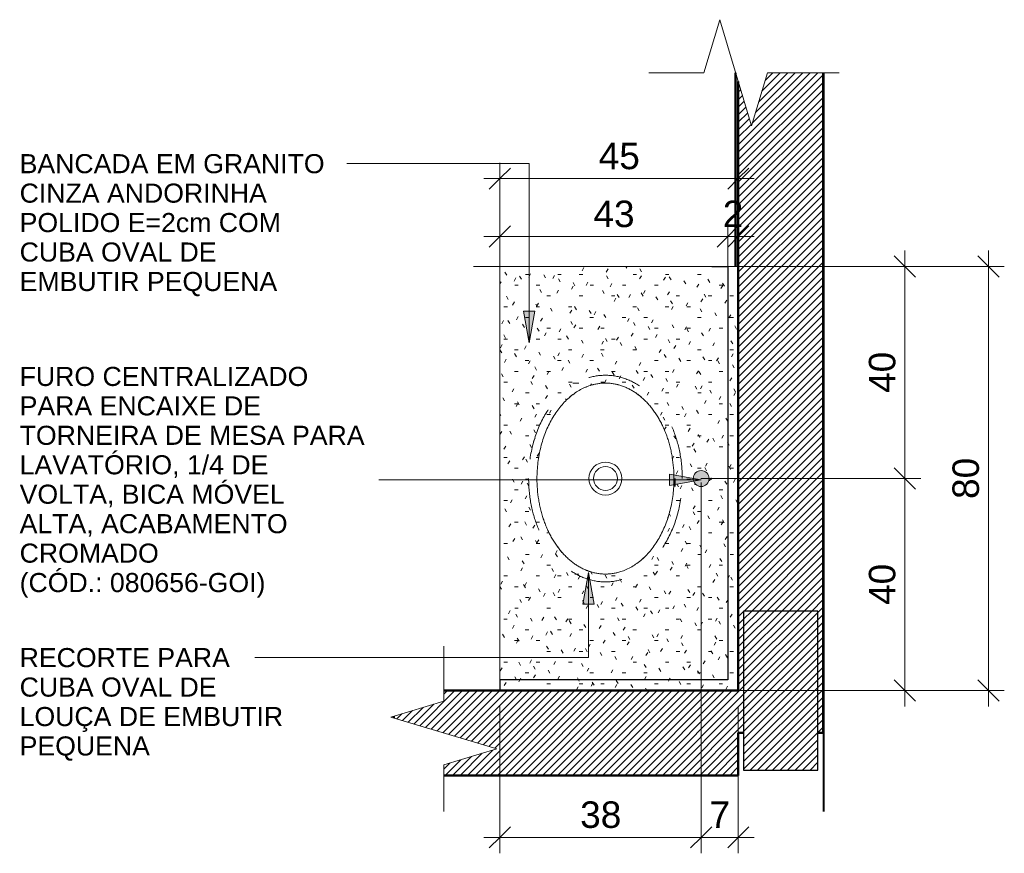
# Model space of a CAD drawing. Header units: metres. Extents: x 5.1 to 22.9, y -14.4 to 2.6.
# Tile 1 of 5: x 15.2 to 17.1, y -14.4 to -12.8. Entities that reach past the tile are written whole.
import ezdxf

# ---------------------------------------------------------------- set-up
doc = ezdxf.new("R2010")
doc.units = ezdxf.units.M
doc.linetypes.add('Projeção', pattern=[0.003969, 0.002381, -0.001587])
for name, color, linetype, lineweight in [('A-ANNO-DIMS', 7, 'Continuous', 9), ('A-ANNO-DIMS-20', 7, 'Continuous', 9), ('A-DETL-GENF', 7, 'Continuous', 5), ('A-FLOR-OVHD', 7, 'Projeção', 5), ('A-WALL', 7, 'Continuous', 5), ('A-WALL-PATT', 7, 'Continuous', 5), ('G-ANNO-TEXT', 7, 'Continuous', 9), ('I-WALL', 7, 'Continuous', 5), ('P-SANR-FIXT', 7, 'Continuous', 5), ('Q-CASE', 7, 'Continuous', 5)]:
    doc.layers.add(name, color=color, linetype=linetype, lineweight=lineweight)
doc.layers.add('A-DETL', color=7, linetype='Continuous', lineweight=5, true_color=0x00a600)
doc.styles.add('Arial_1', font='arial.ttf', dxfattribs={"height": 0.05})
doc.styles.add('Arial_3', font='arial.ttf', dxfattribs={"height": 0.036})
doc.dimstyles.new('Com_linha__ref__contínua__-_Cor_Vermelha_Arial_2_5mm', dxfattribs={"dimscale": 0.3048, "dimtxt": 0.051013, "dimasz": 0.131234, "dimexe": 0.098425, "dimexo": 0.098425, "dimgap": 0.009843, "dimtad": 1, "dimdec": 1, "dimlfac": 100, "dimrnd": 0.1, "dimdsep": 46, "dimtxsty": 'Arial_1', "dimblk1": 'OBLIQUE', "dimblk2": 'OBLIQUE', "dimsah": 1, "dimcen": 0.09, "dimdle": 0.098425, "dimazin": 0, "dimtfac": 1, "dimtdec": 4, "dimtix": 1, "dimtmove": 0, "dimatfit": 3, "dimfxl": 1, "dimtvp": 1, "dimtolj": 1, "dimtzin": 0, "dimarcsym": 2})
pattern_1 = [(45, (19.950966, 0), (-0.007071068, 0.007071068), [])]
pattern_2 = [(0, (-0.05, 0), (0.08128, 0.02032), [0.00671, -0.05425, 0.00671, -0.05425, -0.32512]), (0, (-0.05, 0), (0.08128, 0.02032), [-0.12192, 0.00671, -0.11521, 0.00671, -0.05425, -0.14224]), (0, (-0.05, 0), (0.08128, 0.02032), [-0.3048, 0.00671, -0.03393, 0.00671, -0.09489]), (120, (-0.01952, 0.01016), (-0.058237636, 0.060230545), [0.00671, -0.05425, 0.00671, -0.37937]), (120, (-0.01952, 0.01016), (-0.058237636, 0.060230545), [-0.06767, -0.05425, 0.00671, -0.11521, -0.2032]), (120, (-0.01952, 0.01016), (-0.058237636, 0.060230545), [-0.24384, 0.00671, -0.05425, 0.00671, -0.13553]), (120, (-0.01952, 0.01016), (-0.058237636, 0.060230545), [-0.31151, -0.03393, 0.00671, -0.09489]), (240, (-0.00936, 0.0508), (-0.023042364, -0.080550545), [0.00671, -0.05425, 0.00671, -0.37937]), (240, (-0.00936, 0.0508), (-0.023042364, -0.080550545), [-0.06767, -0.05425, 0.00671, -0.11521, -0.2032]), (240, (-0.00936, 0.0508), (-0.023042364, -0.080550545), [-0.24384, 0.00671, -0.05425, 0.00671, -0.13553]), (240, (-0.00936, 0.0508), (-0.023042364, -0.080550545), [-0.31151, -0.03393, 0.00671, -0.09489])]

# ---------------------------------------------------------------- blocks, each defined once
blk = doc.blocks.new('TAMPO GRANITO2 - TAMPO GRANITO-2002902-DET_LAVATORIO')
at = {"layer": 'Q-CASE', "true_color": 0xa7a7a7}
h = blk.add_hatch(dxfattribs=at)
h.set_pattern_fill('FP_6', color=253, style=0, pattern_type=2)
h.set_pattern_definition(pattern_2)
h.paths.add_polyline_path([(-3.663, -14.115), (-3.4337, -14.115), (-3.4337, -13.315), (-3.4537, -13.315), (-3.4537, -14.095), (-3.8837, -14.095), (-3.8837, -14.115)])
h = blk.add_hatch(dxfattribs=at)
h.set_pattern_fill('FP_6', color=253, style=0, pattern_type=2)
h.set_pattern_definition(pattern_2)
h.paths.add_polyline_path([(-3.8796, -14.095), (-3.4537, -14.0948), (-3.4537, -13.315), (-3.8837, -13.315), (-3.8837, -14.095), (-3.88, -14.095)])
h.paths.add_polyline_path([(-3.6844, -13.8952), (-3.6989, -13.8941), (-3.7132, -13.8907), (-3.7271, -13.8851), (-3.7405, -13.8774), (-3.7532, -13.8676), (-3.765, -13.8559), (-3.7758, -13.8424), (-3.7855, -13.8274), (-3.7939, -13.8109), (-3.8009, -13.7932), (-3.8064, -13.7745), (-3.8104, -13.7551), (-3.8129, -13.7353), (-3.8137, -13.715), (-3.8129, -13.6947), (-3.8104, -13.675), (-3.8064, -13.6555), (-3.8009, -13.6369), (-3.7939, -13.6192), (-3.7855, -13.6027), (-3.7758, -13.5877), (-3.765, -13.5742), (-3.7532, -13.5625), (-3.7405, -13.5527), (-3.7271, -13.545), (-3.7132, -13.5394), (-3.6989, -13.536), (-3.6844, -13.5349), (-3.6699, -13.536), (-3.6556, -13.5394), (-3.6417, -13.545), (-3.6283, -13.5527), (-3.6156, -13.5625), (-3.6038, -13.5742), (-3.593, -13.5877), (-3.5833, -13.6027), (-3.5749, -13.6192), (-3.5679, -13.6369), (-3.5623, -13.6555), (-3.5583, -13.675), (-3.5559, -13.6947), (-3.5551, -13.715), (-3.5559, -13.7353), (-3.5583, -13.7551), (-3.5623, -13.7745), (-3.5679, -13.7932), (-3.5749, -13.8109), (-3.5833, -13.8274), (-3.593, -13.8424), (-3.6038, -13.8559), (-3.6156, -13.8676), (-3.6283, -13.8774), (-3.6417, -13.8851), (-3.6556, -13.8907), (-3.6699, -13.8941)])
h.paths.add_polyline_path([(-3.5037, -13.73), (-3.5076, -13.7295), (-3.5112, -13.728), (-3.5143, -13.7256), (-3.5167, -13.7225), (-3.5182, -13.7189), (-3.5187, -13.715), (-3.5182, -13.7112), (-3.5167, -13.7075), (-3.5143, -13.7044), (-3.5112, -13.7021), (-3.5076, -13.7006), (-3.5037, -13.7), (-3.4998, -13.7006), (-3.4962, -13.7021), (-3.4931, -13.7044), (-3.4907, -13.7075), (-3.4892, -13.7112), (-3.4887, -13.715), (-3.4892, -13.7189), (-3.4907, -13.7225), (-3.4931, -13.7256), (-3.4962, -13.728), (-3.4998, -13.7295)])
at = {"layer": 'Q-CASE'}
for p, q in [((-3.8837, -13.315), (-3.8837, -14.095)), ((-3.4537, -13.315), (-3.8837, -13.315)), ((-3.4337, -13.315), (-3.4537, -13.315)), ((-3.4537, -13.315), (-3.4537, -14.095)), ((-3.4537, -14.095), (-3.8837, -14.095)), ((-3.8837, -14.095), (-3.8837, -14.115))]:
    blk.add_line(p, q, dxfattribs=at)
for points in [[(-3.8137, -13.715), (-3.8137, -13.7048), (-3.8127, -13.6896), (-3.8097, -13.6701), (-3.8066, -13.6555), (-3.8025, -13.6413), (-3.7977, -13.6279), (-3.792, -13.6148), (-3.7856, -13.6026), (-3.7785, -13.5912), (-3.7706, -13.5805), (-3.7623, -13.571), (-3.7533, -13.5623), (-3.7438, -13.5548), (-3.734, -13.5484), (-3.7237, -13.5432), (-3.7144, -13.5396), (-3.7061, -13.5374), (-3.6989, -13.5359), (-3.6916, -13.5351), (-3.6844, -13.5348), (-3.6772, -13.5351), (-3.6699, -13.5359), (-3.6627, -13.5374), (-3.6556, -13.5393), (-3.6486, -13.5418), (-3.6417, -13.5449), (-3.6348, -13.5485), (-3.6283, -13.5526), (-3.6218, -13.5573), (-3.6156, -13.5624), (-3.6095, -13.5681), (-3.6037, -13.5741), (-3.5982, -13.5806), (-3.5929, -13.5876), (-3.5879, -13.595), (-3.5832, -13.6027), (-3.5789, -13.6107), (-3.5749, -13.6191), (-3.5711, -13.6279), (-3.5678, -13.6368), (-3.5649, -13.646), (-3.5623, -13.6555), (-3.5601, -13.6652), (-3.5577, -13.6782), (-3.5557, -13.6947), (-3.5551, -13.7082), (-3.5551, -13.715)], [(-3.5551, -13.715), (-3.5551, -13.7253), (-3.556, -13.7405), (-3.559, -13.76), (-3.5622, -13.7746), (-3.5662, -13.7888), (-3.5711, -13.8022), (-3.5768, -13.8153), (-3.5832, -13.8275), (-3.5903, -13.8389), (-3.5982, -13.8496), (-3.6065, -13.8591), (-3.6155, -13.8678), (-3.625, -13.8753), (-3.6348, -13.8816), (-3.6451, -13.8869), (-3.6544, -13.8904), (-3.6627, -13.8927), (-3.6699, -13.8941), (-3.6772, -13.895), (-3.6844, -13.8953), (-3.6916, -13.895), (-3.6989, -13.8941), (-3.7061, -13.8927), (-3.7132, -13.8908), (-3.7202, -13.8883), (-3.7271, -13.8852), (-3.7339, -13.8815), (-3.7405, -13.8774), (-3.7469, -13.8728), (-3.7532, -13.8677), (-3.7593, -13.862), (-3.765, -13.856), (-3.7706, -13.8495), (-3.7759, -13.8425), (-3.7809, -13.8351), (-3.7855, -13.8274), (-3.7899, -13.8194), (-3.7939, -13.8109), (-3.7976, -13.8022), (-3.8009, -13.7933), (-3.8039, -13.7841), (-3.8065, -13.7746), (-3.8087, -13.7649), (-3.8111, -13.7519), (-3.8131, -13.7354), (-3.8137, -13.7219), (-3.8137, -13.715)]]:
    blk.add_open_spline(points, degree=3, knots=[-1, -1, -1, -1, -0.946429, -0.919643, -0.892857, -0.866071, -0.839286, -0.8125, -0.785714, -0.758929, -0.732143, -0.705357, -0.678571, -0.651786, -0.625, -0.598214, -0.571429, -0.553571, -0.535714, -0.517857, -0.5, -0.482143, -0.464286, -0.446429, -0.428571, -0.410714, -0.392857, -0.375, -0.357143, -0.339286, -0.321429, -0.303571, -0.285714, -0.267857, -0.25, -0.232143, -0.214286, -0.196429, -0.178571, -0.160714, -0.142857, -0.125, -0.107143, -0.089286, -0.071429, -0.035714, 0, 0, 0, 0], dxfattribs=at)
blk = doc.blocks.new('CUBA OVAL DE EMBUTIR PEQUENA - L_59_17_Branco Gelo GE17-2754372-DET_LAVATORIO')
at = {"layer": 'P-SANR-FIXT'}
for radius in [0.0311, 0.0225]:
    blk.add_circle((0, 0.0025), radius, dxfattribs=at)
for points in [[(0, 0.1318), (-0.0068, 0.1318), (-0.0204, 0.1312), (-0.0369, 0.1292), (-0.0499, 0.1268), (-0.0595, 0.1246), (-0.069, 0.122), (-0.0782, 0.1191), (-0.0871, 0.1157), (-0.0959, 0.112), (-0.1043, 0.108), (-0.1124, 0.1036), (-0.1201, 0.099), (-0.1274, 0.094), (-0.1344, 0.0887), (-0.1409, 0.0832), (-0.147, 0.0774), (-0.1526, 0.0713), (-0.1578, 0.065), (-0.1624, 0.0586), (-0.1665, 0.052), (-0.1701, 0.0452), (-0.1732, 0.0383), (-0.1757, 0.0313), (-0.1777, 0.0242), (-0.1791, 0.017), (-0.18, 0.0097), (-0.1803, 0.0025), (-0.18, -0.0047), (-0.1791, -0.012), (-0.1777, -0.0192), (-0.1754, -0.0275), (-0.1719, -0.0368), (-0.1666, -0.0471), (-0.1603, -0.0569), (-0.1527, -0.0664), (-0.1441, -0.0754), (-0.1345, -0.0837), (-0.1239, -0.0916), (-0.1125, -0.0987), (-0.1002, -0.1051), (-0.0872, -0.1108), (-0.0737, -0.1156), (-0.0596, -0.1197), (-0.045, -0.1229), (-0.0254, -0.1259), (-0.0103, -0.1268), (0, -0.1268)], [(0, -0.1268), (0.0068, -0.1268), (0.0204, -0.1262), (0.0369, -0.1242), (0.0499, -0.1218), (0.0595, -0.1196), (0.069, -0.117), (0.0782, -0.1141), (0.0871, -0.1107), (0.0959, -0.107), (0.1043, -0.103), (0.1124, -0.0986), (0.1201, -0.094), (0.1274, -0.089), (0.1344, -0.0837), (0.1409, -0.0782), (0.147, -0.0724), (0.1526, -0.0663), (0.1578, -0.06), (0.1624, -0.0536), (0.1665, -0.047), (0.1701, -0.0402), (0.1732, -0.0333), (0.1757, -0.0263), (0.1777, -0.0192), (0.1791, -0.012), (0.18, -0.0047), (0.1803, 0.0025), (0.18, 0.0097), (0.1791, 0.017), (0.1777, 0.0242), (0.1754, 0.0325), (0.1719, 0.0418), (0.1666, 0.0521), (0.1603, 0.0619), (0.1527, 0.0714), (0.1441, 0.0804), (0.1345, 0.0887), (0.1239, 0.0966), (0.1125, 0.1037), (0.1002, 0.1101), (0.0872, 0.1158), (0.0737, 0.1206), (0.0596, 0.1247), (0.045, 0.1279), (0.0254, 0.1309), (0.0103, 0.1318), (0, 0.1318)]]:
    blk.add_open_spline(points, degree=3, knots=[0, 0, 0, 0, 0.035714, 0.071429, 0.089286, 0.107143, 0.125, 0.142857, 0.160714, 0.178571, 0.196429, 0.214286, 0.232143, 0.25, 0.267857, 0.285714, 0.303571, 0.321429, 0.339286, 0.357143, 0.375, 0.392857, 0.410714, 0.428571, 0.446429, 0.464286, 0.482143, 0.5, 0.517857, 0.535714, 0.553571, 0.571429, 0.598214, 0.625, 0.651786, 0.678571, 0.705357, 0.732143, 0.758929, 0.785714, 0.8125, 0.839286, 0.866071, 0.892857, 0.919643, 0.946429, 1, 1, 1, 1], dxfattribs=at)
blk = doc.blocks.new('Linha de interrupção - Linha de interrupção-2465743-DET_LAVATORIO')
at = {"layer": 'A-DETL-GENF'}
for p, q in [((0.03, 0.1), (-0.03, -0.1)), ((0.06, 0), (0.03, 0.1)), ((-0.06, 0), (-0.1637, 0)), ((-0.03, -0.1), (-0.06, 0)), ((0.1482, 0), (0.06, 0))]:
    blk.add_line(p, q, dxfattribs=at)
blk = doc.blocks.new('Linha de interrupção - Linha de interrupção-2465910-DET_LAVATORIO')
at = {"layer": 'A-DETL-GENF'}
for p, q in [((-0.06, 0), (-0.03, 0.1)), ((-0.03, 0.1), (0.03, -0.1)), ((-0.1637, 0), (-0.06, 0)), ((0.03, -0.1), (0.06, 0)), ((0.06, 0), (0.1951, 0))]:
    blk.add_line(p, q, dxfattribs=at)
blk = doc.blocks.new('DIMBLOCK7-DET_LAVATORIO')
at = {"layer": 'A-ANNO-DIMS-20', "color": 242, "true_color": 0xbd2b2e, "transparency": 16777216}
for p, q in [((16.8816, -13.285), (16.8816, -13.715)), ((16.8816, -13.315), (16.8616, -13.295)), ((16.8816, -13.315), (16.5973, -13.315)), ((16.8816, -13.315), (16.9016, -13.335)), ((16.8816, -13.315), (16.9116, -13.315)), ((16.8816, -13.715), (16.8616, -13.695)), ((16.8816, -13.715), (16.4965, -13.715)), ((16.8816, -13.715), (16.9016, -13.735)), ((16.8816, -13.715), (16.9116, -13.715))]:
    blk.add_line(p, q, dxfattribs=at)
at = {"layer": 'A-ANNO-DIMS-20', "color": 0, "transparency": 16777216, "insert": (16.8137, -13.5535), "char_height": 0.05, "width": 0.092294, "attachment_point": 1, "rotation": 90, "line_spacing_factor": 0.941778, "style": 'Arial_1'}
blk.add_mtext('40', dxfattribs=at)
blk = doc.blocks.new('_Oblique')
at = {"color": 0, "linetype": 'ByBlock', "lineweight": -2}
blk.add_line((-0.5, -0.5), (0.5, 0.5), dxfattribs=at)
blk = doc.blocks.new('DIMBLOCK8-DET_LAVATORIO')
at = {"layer": 'A-ANNO-DIMS-20', "color": 242, "true_color": 0xbd2b2e, "transparency": 16777216}
for p, q in [((16.8816, -13.715), (16.8616, -13.695)), ((16.8816, -13.715), (16.4965, -13.715)), ((16.8816, -13.715), (16.8816, -14.145)), ((16.8816, -13.715), (16.9016, -13.735)), ((16.8816, -13.715), (16.9116, -13.715)), ((16.8816, -14.115), (16.8616, -14.095)), ((16.8816, -14.115), (16.5973, -14.115)), ((16.8816, -14.115), (16.9016, -14.135)), ((16.8816, -14.115), (16.9116, -14.115))]:
    blk.add_line(p, q, dxfattribs=at)
at = {"layer": 'A-ANNO-DIMS-20', "color": 0, "transparency": 16777216, "insert": (16.8137, -13.9535), "char_height": 0.05, "width": 0.092294, "attachment_point": 1, "rotation": 90, "line_spacing_factor": 0.941778, "style": 'Arial_1'}
blk.add_mtext('40', dxfattribs=at)
blk = doc.blocks.new('DIMBLOCK9-DET_LAVATORIO')
at = {"layer": 'A-ANNO-DIMS-20', "color": 242, "true_color": 0xbd2b2e, "transparency": 16777216}
for p, q in [((17.0394, -13.285), (17.0394, -14.145)), ((17.0394, -13.315), (17.0194, -13.295)), ((17.0394, -13.315), (16.5449, -13.315)), ((17.0394, -13.315), (17.0594, -13.335)), ((17.0394, -13.315), (17.0694, -13.315)), ((17.0394, -14.115), (17.0194, -14.095)), ((17.0394, -14.115), (16.5046, -14.115)), ((17.0394, -14.115), (17.0594, -14.135)), ((17.0394, -14.115), (17.0694, -14.115))]:
    blk.add_line(p, q, dxfattribs=at)
at = {"layer": 'A-ANNO-DIMS-20', "color": 0, "transparency": 16777216, "insert": (16.9715, -13.7535), "char_height": 0.05, "width": 0.092294, "attachment_point": 1, "rotation": 90, "line_spacing_factor": 0.941778, "style": 'Arial_1'}
blk.add_mtext('80', dxfattribs=at)
blk = doc.blocks.new('DIMBLOCK10-DET_LAVATORIO')
at = {"layer": 'A-ANNO-DIMS-20', "color": 242, "true_color": 0xbd2b2e, "transparency": 16777216}
for p, q in [((16.1173, -13.1492), (16.1173, -13.1192)), ((16.5673, -13.1492), (16.5673, -13.1192)), ((16.1173, -13.1492), (16.1373, -13.1292)), ((16.5673, -13.1492), (16.5873, -13.1292)), ((16.0873, -13.1492), (16.5973, -13.1492)), ((16.1173, -13.1492), (16.0973, -13.1692)), ((16.1173, -13.1492), (16.1173, -13.285)), ((16.5673, -13.1492), (16.5473, -13.1692)), ((16.5673, -13.1492), (16.5673, -13.1509))]:
    blk.add_line(p, q, dxfattribs=at)
at = {"layer": 'A-ANNO-DIMS-20', "color": 0, "transparency": 16777216, "insert": (16.3038, -13.0813), "char_height": 0.05, "width": 0.092294, "attachment_point": 1, "line_spacing_factor": 0.941778, "style": 'Arial_1'}
blk.add_mtext('45', dxfattribs=at)
blk = doc.blocks.new('DIMBLOCK11-DET_LAVATORIO')
at = {"layer": 'A-ANNO-DIMS-20', "color": 242, "true_color": 0xbd2b2e, "transparency": 16777216}
for p, q in [((16.4973, -14.392), (16.4973, -13.7226)), ((16.1173, -14.392), (16.1173, -14.145)), ((16.1173, -14.392), (16.1373, -14.372)), ((16.4973, -14.392), (16.5173, -14.372)), ((16.0873, -14.392), (16.5273, -14.392)), ((16.1173, -14.392), (16.0973, -14.412)), ((16.1173, -14.392), (16.1173, -14.422)), ((16.4973, -14.392), (16.4773, -14.412)), ((16.4973, -14.392), (16.4973, -14.422))]:
    blk.add_line(p, q, dxfattribs=at)
at = {"layer": 'A-ANNO-DIMS-20', "color": 0, "transparency": 16777216, "insert": (16.2688, -14.3241), "char_height": 0.05, "width": 0.092294, "attachment_point": 1, "line_spacing_factor": 0.941778, "style": 'Arial_1'}
blk.add_mtext('38', dxfattribs=at)
blk = doc.blocks.new('DIMBLOCK12-DET_LAVATORIO')
at = {"layer": 'A-ANNO-DIMS-20', "color": 242, "true_color": 0xbd2b2e, "transparency": 16777216}
for p, q in [((16.1173, -13.2585), (16.1173, -13.2285)), ((16.5473, -13.2585), (16.5473, -13.2285)), ((16.1173, -13.2585), (16.1373, -13.2385)), ((16.5473, -13.2585), (16.5673, -13.2385)), ((16.0873, -13.2585), (16.5773, -13.2585)), ((16.1173, -13.2585), (16.0973, -13.2785)), ((16.1173, -13.2585), (16.1173, -13.316)), ((16.5473, -13.2585), (16.5273, -13.2785)), ((16.5473, -13.2585), (16.5473, -13.316))]:
    blk.add_line(p, q, dxfattribs=at)
at = {"layer": 'A-ANNO-DIMS-20', "color": 0, "transparency": 16777216, "insert": (16.2938, -13.1906), "char_height": 0.05, "width": 0.092294, "attachment_point": 1, "line_spacing_factor": 0.941778, "style": 'Arial_1'}
blk.add_mtext('43', dxfattribs=at)
blk = doc.blocks.new('DIMBLOCK13-DET_LAVATORIO')
at = {"layer": 'A-ANNO-DIMS-20', "color": 242, "true_color": 0xbd2b2e, "transparency": 16777216}
for p, q in [((16.4973, -14.392), (16.4973, -13.76)), ((16.5673, -14.392), (16.5673, -14.145)), ((16.4973, -14.392), (16.5173, -14.372)), ((16.5673, -14.392), (16.5873, -14.372)), ((16.4673, -14.392), (16.5973, -14.392)), ((16.4973, -14.392), (16.4773, -14.412)), ((16.4973, -14.392), (16.4973, -14.422)), ((16.5673, -14.392), (16.5473, -14.412)), ((16.5673, -14.392), (16.5673, -14.422))]:
    blk.add_line(p, q, dxfattribs=at)
at = {"layer": 'A-ANNO-DIMS-20', "color": 0, "transparency": 16777216, "insert": (16.513, -14.3241), "char_height": 0.05, "width": 0.046147, "attachment_point": 1, "line_spacing_factor": 0.941778, "style": 'Arial_1'}
blk.add_mtext('7', dxfattribs=at)
blk = doc.blocks.new('DIMBLOCK14-DET_LAVATORIO')
at = {"layer": 'A-ANNO-DIMS-20', "color": 242, "true_color": 0xbd2b2e, "transparency": 16777216}
for p, q in [((16.5473, -13.2585), (16.5473, -13.2285)), ((16.5673, -13.2585), (16.5673, -13.2285)), ((16.5473, -13.2585), (16.5673, -13.2385)), ((16.5673, -13.2585), (16.5873, -13.2385)), ((16.5173, -13.2585), (16.5973, -13.2585)), ((16.5473, -13.2585), (16.5273, -13.2785)), ((16.5673, -13.2585), (16.5473, -13.2785)), ((16.5473, -13.2585), (16.5473, -13.285)), ((16.5673, -13.2585), (16.5673, -13.2602))]:
    blk.add_line(p, q, dxfattribs=at)
at = {"layer": 'A-ANNO-DIMS-20', "color": 0, "transparency": 16777216, "insert": (16.538, -13.1906), "char_height": 0.05, "width": 0.046147, "attachment_point": 1, "line_spacing_factor": 0.941778, "style": 'Arial_1'}
blk.add_mtext('2', dxfattribs=at)

msp = doc.modelspace()

# ---------------------------------------------------------------- hatches: boundary and pattern name
at = {"layer": 'A-DETL-GENF', "true_color": 0xffffff}
msp.add_hatch(color=7, dxfattribs=at).paths.add_polyline_path([(16.4973, -13.73), (16.5012, -13.7295), (16.5048, -13.728), (16.5079, -13.7256), (16.5103, -13.7225), (16.5118, -13.7189), (16.5123, -13.715), (16.5118, -13.7112), (16.5103, -13.7075), (16.5079, -13.7044), (16.5048, -13.7021), (16.5012, -13.7006), (16.4973, -13.7), (16.4934, -13.7006), (16.4898, -13.7021), (16.4867, -13.7044), (16.4843, -13.7075), (16.4828, -13.7112), (16.4823, -13.715), (16.4828, -13.7189), (16.4843, -13.7225), (16.4867, -13.7256), (16.4898, -13.728), (16.4934, -13.7295)])
at = {"layer": 'A-DETL-GENF', "true_color": 0x464646}
h = msp.add_hatch(dxfattribs=at)
h.set_pattern_fill('FP_5', color=49, style=0, pattern_type=2)
h.set_pattern_definition(pattern_1)
h.paths.add_polyline_path([(16.5773, -14.2649), (16.7173, -14.2649), (16.7173, -13.9649), (16.5773, -13.9649), (16.5773, -14.1963)])
at = {"layer": 'A-WALL-PATT', "true_color": 0x808080}
h = msp.add_hatch(dxfattribs=at)
h.set_pattern_fill('FP_5', color=8, style=0, pattern_type=2)
h.set_pattern_definition(pattern_1)
h.paths.add_polyline_path([(16.5673, -14.195), (16.5773, -14.195), (16.5773, -13.9649), (16.7173, -13.9649), (16.7173, -14.195), (16.7273, -14.195), (16.7273, -12.9493), (16.6223, -12.9493), (16.5923, -13.0493), (16.5673, -12.966), (16.5673, -14.1502)])
at = {"layer": 'A-WALL-PATT', "true_color": 0x787878}
h = msp.add_hatch(dxfattribs=at)
h.set_pattern_fill('FP_7', color=8, style=0, pattern_type=2)
h.set_pattern_definition([(270, (16.72697, -11.395), (0.6, 4e-17), []), (0, (16.72697, -11.395), (0, 0.6), [])])
h.paths.add_polyline_path([(16.7293, -14.3432), (16.7293, -12.9493), (16.7273, -12.9493), (16.7273, -14.3432)])
at = {"layer": 'A-WALL-PATT', "true_color": 0x808080}
h = msp.add_hatch(dxfattribs=at)
h.set_pattern_fill('FP_5', color=8, style=0, pattern_type=2)
h.set_pattern_definition(pattern_1)
h.paths.add_polyline_path([(16.0116, -14.275), (16.5673, -14.275), (16.5673, -14.115), (16.0116, -14.115), (16.0116, -14.135), (15.9174, -14.1633), (15.9174, -14.1668), (16.1116, -14.225), (16.0116, -14.255), (16.0116, -14.2634)])
at = {"layer": 'G-ANNO-TEXT'}
for points in [[(16.1724, -13.4589), (16.183, -13.3989), (16.1619, -13.3989)], [(16.4974, -13.7176), (16.4374, -13.707), (16.4374, -13.7282)], [(16.2846, -13.8922), (16.274, -13.9522), (16.2951, -13.9522)]]:
    msp.add_hatch(color=256, dxfattribs=at).paths.add_polyline_path(points)
at = {"layer": 'I-WALL', "true_color": 0xc0c0c0}
msp.add_hatch(color=9, dxfattribs=at).paths.add_polyline_path([(16.5623, -13.315), (16.5673, -13.315), (16.5673, -12.966), (16.5623, -12.9493), (16.5623, -13.1851)])

# ---------------------------------------------------------------- linework, layer by layer
at = {"layer": 'A-DETL', "color": 7}
for p, q in [((16.0673, -13.315), (16.1373, -13.315)), ((16.2666, -13.5349), (16.255, -13.5349)), ((16.4973, -13.745), (16.4973, -13.73)), ((16.2666, -13.8952), (16.2586, -13.8952))]:
    msp.add_line(p, q, dxfattribs=at)
at = {"layer": 'A-DETL', "color": 7, "lineweight": 25}
for p, q in [((16.5173, -13.315), (16.5473, -13.315)), ((16.5473, -13.315), (16.5473, -14.095)), ((16.5773, -13.9649), (16.5773, -14.2649)), ((16.7173, -13.9649), (16.5773, -13.9649)), ((16.7173, -14.2649), (16.7173, -13.9649)), ((16.5473, -14.095), (16.1173, -14.095)), ((16.1173, -14.095), (16.1173, -14.115)), ((16.5773, -14.2649), (16.7173, -14.2649))]:
    msp.add_line(p, q, dxfattribs=at)
at = {"layer": 'A-DETL', "color": 7, "lineweight": 30}
msp.add_line((16.4473, -13.715), (16.4473, -13.73), dxfattribs=at)
at = {"layer": 'A-DETL', "color": 7}
for start, end in [(0, 180), (180, 0)]:
    msp.add_arc((16.4973, -13.715), 0.015, start, end, dxfattribs=at)
at = {"layer": 'A-FLOR-OVHD'}
for points, knots in [([(16.4616, -13.715), (16.4616, -13.6992), (16.4587, -13.6676), (16.446, -13.623), (16.4257, -13.5839), (16.3992, -13.5525), (16.368, -13.5307), (16.334, -13.5196), (16.2991, -13.5196), (16.2624, -13.5316), (16.2264, -13.5587), (16.1957, -13.602), (16.1761, -13.6558), (16.1716, -13.6953), (16.1716, -13.715)], [3.141593, 3.141593, 3.141593, 3.141593, 3.383254, 3.624915, 3.866576, 4.108237, 4.349898, 4.591558, 4.833219, 5.07488, 5.376957, 5.679033, 5.981109, 6.283185, 6.283185, 6.283185, 6.283185]), ([(16.1716, -13.715), (16.1716, -13.7308), (16.1745, -13.7625), (16.1872, -13.8071), (16.2074, -13.8462), (16.234, -13.8776), (16.2652, -13.8994), (16.2991, -13.9105), (16.334, -13.9105), (16.3708, -13.8984), (16.4068, -13.8714), (16.4374, -13.8281), (16.4571, -13.7743), (16.4616, -13.7348), (16.4616, -13.715)], [0, 0, 0, 0, 0.241661, 0.483322, 0.724983, 0.966644, 1.208305, 1.449966, 1.691627, 1.933288, 2.235364, 2.53744, 2.839516, 3.141593, 3.141593, 3.141593, 3.141593])]:
    msp.add_open_spline(points, degree=3, knots=knots, dxfattribs=at)
at = {"layer": 'A-WALL'}
for p, q in [((16.7293, -12.9493), (16.7293, -14.3432)), ((16.7273, -14.3432), (16.7273, -14.195))]:
    msp.add_line(p, q, dxfattribs=at)
at = {"layer": 'G-ANNO-TEXT'}
for p, q in [((15.8456, -13.1209), (15.8284, -13.1209)), ((16.1724, -13.1209), (15.8456, -13.1209)), ((16.1724, -13.4589), (16.1724, -13.1209)), ((16.183, -13.3989), (16.1619, -13.3989)), ((16.1619, -13.3989), (16.1724, -13.4589)), ((16.1724, -13.4589), (16.183, -13.3989)), ((16.4974, -13.7176), (16.4374, -13.707)), ((16.4374, -13.707), (16.4374, -13.7282)), ((16.4974, -13.7176), (15.8887, -13.7176)), ((16.4374, -13.7282), (16.4974, -13.7176)), ((16.2846, -13.8922), (16.274, -13.9522)), ((16.2951, -13.9522), (16.2846, -13.8922)), ((16.2846, -13.8922), (16.2846, -14.0528)), ((16.274, -13.9522), (16.2951, -13.9522)), ((15.7395, -14.0528), (15.6551, -14.0528)), ((16.2846, -14.0528), (15.7395, -14.0528))]:
    msp.add_line(p, q, dxfattribs=at)
at = {"layer": 'I-WALL', "lineweight": 50}
for p, q in [((16.5623, -13.315), (16.5623, -12.9493)), ((16.7273, -14.195), (16.7273, -12.9493)), ((16.5673, -12.966), (16.5673, -14.115)), ((16.5673, -14.115), (16.0116, -14.115)), ((15.9174, -14.1633), (15.9174, -14.1668)), ((16.5673, -14.275), (16.5673, -14.195)), ((16.5673, -14.195), (16.5773, -14.195)), ((16.7173, -14.195), (16.7273, -14.195)), ((16.0116, -14.275), (16.5673, -14.275))]:
    msp.add_line(p, q, dxfattribs=at)

# ---------------------------------------------------------------- block references
at = {"layer": 'A-DETL-GENF'}
msp.add_blockref('Linha de interrupção - Linha de interrupção-2465910-DET_LAVATORIO', (16.5623, -12.9493), dxfattribs=at)
at = {"layer": 'A-DETL-GENF', "rotation": 269.9999999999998}
msp.add_blockref('Linha de interrupção - Linha de interrupção-2465743-DET_LAVATORIO', (16.0116, -14.195), dxfattribs=at)
at = {"layer": 'P-SANR-FIXT', "rotation": 89.99999999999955}
msp.add_blockref('CUBA OVAL DE EMBUTIR PEQUENA - L_59_17_Branco Gelo GE17-2754372-DET_LAVATORIO', (16.3191, -13.715), dxfattribs=at)
at = {"layer": 'Q-CASE'}
msp.add_blockref('TAMPO GRANITO2 - TAMPO GRANITO-2002902-DET_LAVATORIO', (20.001, 0), dxfattribs=at)

# ---------------------------------------------------------------- texts
at = {"layer": 'G-ANNO-TEXT', "char_height": 0.036, "attachment_point": 1, "style": 'Arial_3'}
for s, insert, width in [('BANCADA EM GRANITO ', (15.2109, -13.1029), 0.699071), ('CINZA ANDORINHA ', (15.2109, -13.1585), 0.567595), ('POLIDO E=2cm COM ', (15.2109, -13.214), 0.601266), ('CUBA OVAL DE ', (15.2109, -13.2696), 0.458565), ('EMBUTIR PEQUENA', (15.2109, -13.3252), 0.577215), ('FURO CENTRALIZADO', (15.2109, -13.5043), 0.647763), ('PARA ENCAIXE DE', (15.2109, -13.5599), 0.540337), ('TORNEIRA DE MESA PARA ', (15.2109, -13.6154), 0.772827), ('LAVATÓRIO, 1/4 DE', (15.2109, -13.671), 0.556371), ('VOLTA, BICA MÓVEL', (15.2109, -13.7265), 0.593249), ('ALTA, ACABAMENTO', (15.2109, -13.7821), 0.602869), ('CROMADO', (15.2109, -13.8377), 0.312658), ('(CÓD.: 080656-GOI)', (15.2109, -13.8932), 0.548354), ('RECORTE PARA ', (15.2109, -14.0348), 0.489029), ('CUBA OVAL DE ', (15.2109, -14.0904), 0.458565), ('LOUÇA DE EMBUTIR ', (15.2109, -14.146), 0.591645), ('PEQUENA', (15.2109, -14.2015), 0.293418)]:
    msp.add_mtext(s, dxfattribs=dict(at, insert=insert, width=width))

# ---------------------------------------------------------------- dimensions: what is measured, and where the dimension line sits
at = {"layer": 'A-ANNO-DIMS', "color": 242, "true_color": 0xbd2b2e}
for base, p1, p2, override, picture, middle in [((16.5673, -13.1492), (16.1173, -13.315), (16.5673, -13.1209), {"dimpost": '<>', "dimfxl": 0.490085}, 'DIMBLOCK10-DET_LAVATORIO', (16.3423, -13.1208)), ((16.5473, -13.2585), (16.1173, -13.346), (16.5473, -13.346), {"dimpost": '<>', "dimfxl": 0.43}, 'DIMBLOCK12-DET_LAVATORIO', (16.3323, -13.23)), ((16.5673, -13.2585), (16.5473, -13.315), (16.5673, -13.2302), {"dimpost": '<>', "dimfxl": 0.087121}, 'DIMBLOCK14-DET_LAVATORIO', (16.5573, -13.2304)), ((16.4973, -14.392), (16.1173, -14.115), (16.4973, -13.6926), {"dimpost": '<>', "dimfxl": 0.568191}, 'DIMBLOCK11-DET_LAVATORIO', (16.3073, -14.3635)), ((16.5673, -14.392), (16.4973, -13.73), (16.5673, -14.115), {"dimpost": '<>', "dimfxl": 0.391312}, 'DIMBLOCK13-DET_LAVATORIO', (16.5323, -14.364))]:
    dim = msp.add_linear_dim(base=base, p1=p1, p2=p2, dimstyle='Com_linha__ref__contínua__-_Cor_Vermelha_Arial_2_5mm', override=override, dxfattribs=at)
    dim.commit()
    dim.dimension.update_dxf_attribs({"geometry": picture, "text_midpoint": middle})
for base, p1, p2, override, picture, middle in [((16.8816, -13.715), (16.5673, -13.315), (16.4665, -13.715), {"dimpost": '<>', "dimfxl": 0.412498}, 'DIMBLOCK7-DET_LAVATORIO', (16.8531, -13.515)), ((17.0394, -14.115), (16.5149, -13.315), (16.4746, -14.115), {"dimpost": '<>', "dimfxl": 0.801012}, 'DIMBLOCK9-DET_LAVATORIO', (17.0109, -13.715)), ((16.8816, -14.115), (16.4665, -13.715), (16.5673, -14.115), {"dimpost": '<>', "dimfxl": 0.412498}, 'DIMBLOCK8-DET_LAVATORIO', (16.8531, -13.915))]:
    dim = msp.add_linear_dim(base=base, p1=p1, p2=p2, angle=90, dimstyle='Com_linha__ref__contínua__-_Cor_Vermelha_Arial_2_5mm', override=override, dxfattribs=at)
    dim.commit()
    dim.dimension.update_dxf_attribs({"geometry": picture, "text_midpoint": middle})

doc.saveas('drawing.dxf')
